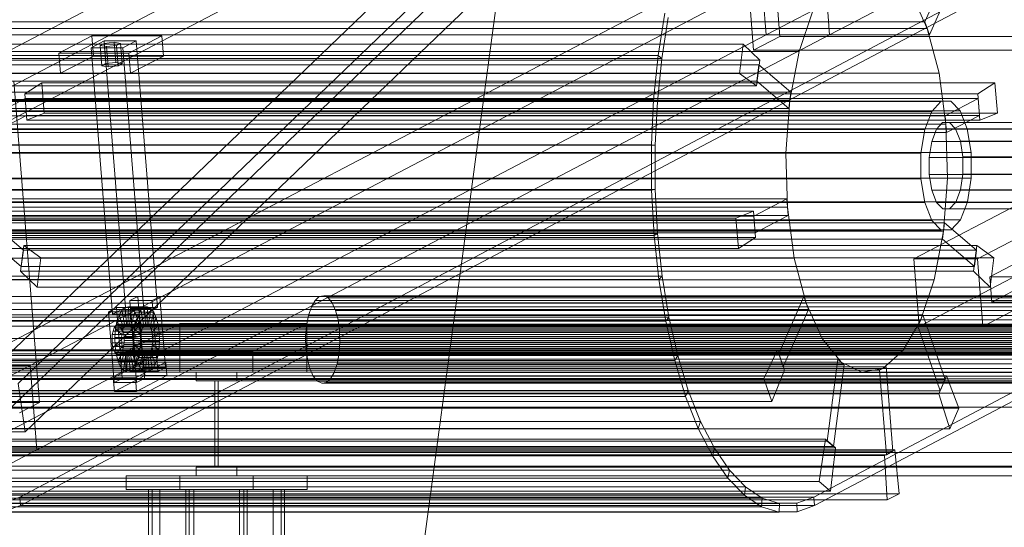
# Model space of a CAD drawing. Header units: millimetres. Extents: x -4738 to 65662, y -68080 to 6847.
# Tile 31 of 256: x -4450 to -3879, y -35880 to -35585. Entities that reach past the tile are written whole.
import ezdxf

# ---------------------------------------------------------------- set-up
doc = ezdxf.new("R2010")
doc.units = ezdxf.units.MM
doc.layers.add('COTAS_P', color=1, linetype='Continuous', lineweight=0)
doc.layers.add('frontal_C10', color=7, linetype='Continuous', lineweight=0)
doc.dimstyles.new('R19_100', dxfattribs={"dimtxt": 250, "dimasz": 150, "dimexe": 150, "dimexo": 80, "dimgap": 100, "dimtad": 1, "dimtih": 1, "dimtoh": 1, "dimdsep": 46, "dimcen": 0.09, "dimadec": 0, "dimazin": 0, "dimtfac": 1, "dimtdec": 4, "dimtofl": 0, "dimtmove": 0, "dimatfit": 3, "dimfxl": 1, "dimtolj": 1, "dimtzin": 0, "dimarcsym": 0})

# ---------------------------------------------------------------- blocks, each defined once
blk = doc.blocks.new('DIM_R30_46')
at = {"layer": 'COTAS_P'}
for p, q in [((-4100, -35030), (-4219.91, -35921.98)), ((140, -35600), (20.09, -36491.98)), ((-4219.91, -35921.98), (-4065.25, -35897.36)), ((20.09, -36491.98), (-4219.91, -35921.98)), ((-4219.91, -35921.98), (-4077.24, -35986.56)), ((20.09, -36491.98), (-122.58, -36427.39)), ((20.09, -36491.98), (-134.57, -36516.59))]:
    blk.add_line(p, q, dxfattribs=at)
blk.add_text('4278.14 P', height=250, rotation=172.3434, dxfattribs=at).set_placement((-2113.24, -36306.08))

msp = doc.modelspace()

# ---------------------------------------------------------------- linework, layer by layer
at = {"layer": 'frontal_C10'}
for p, q in [((-4449.639, -35862.156), (-440.917, -33746.29)), ((19.331, -33746.29), (-3989.39, -35862.156)), ((-440.523, -33751.187), (-4449.244, -35867.053)), ((-3988.995, -35867.053), (19.726, -33751.187)), ((-4017.134, -35594.161), (-3557.754, -35353.588)), ((-3980.314, -35594.161), (-3520.934, -35353.588)), ((-4458.102, -35604.505), (-3998.723, -35363.932)), ((-4029.131, -35369.481), (-4473.626, -35796.197)), ((-4450.614, -35796.197), (-4006.118, -35369.481)), ((-4469.509, -35824.286), (-4025.014, -35397.57)), ((-4446.497, -35824.286), (-4002.001, -35397.57)), ((-4491.789, -35643.692), (-4032.409, -35403.12)), ((-4454.969, -35643.692), (-3995.589, -35403.12)), ((-4021.051, -35545.176), (-4480.43, -35785.749)), ((-4443.61, -35785.749), (-3984.231, -35545.176)), ((-4017.134, -35594.161), (-4021.051, -35545.176)), ((-3984.231, -35545.176), (-3980.314, -35594.161)), ((-3925.064, -35586.643), (-3910.446, -35553.469)), ((-4011.827, -35560.76), (-4009.086, -35595.05)), ((-3907.853, -35560.952), (-3922.471, -35594.125)), ((-4024.398, -35603.069), (-4027.14, -35568.779)), ((-3923.768, -35590.384), (-3933.015, -35569.859)), ((-3989.961, -35580.215), (-3997.981, -35603.881)), ((-4477.362, -35586.643), (-3925.064, -35586.643)), ((-4079.694, -35606.065), (-4075.803, -35581.578)), ((-4073.798, -35584.078), (-4077.594, -35607.86)), ((-3925.064, -35586.643), (-3922.471, -35594.125)), ((-4476.066, -35590.384), (-3923.768, -35590.384)), ((-3916.911, -35616.335), (-3923.768, -35590.384)), ((-4476.513, -35834.734), (-4017.134, -35594.161)), ((-3922.471, -35594.125), (-4474.77, -35594.125)), ((-4439.693, -35834.734), (-3980.314, -35594.161)), ((-4407.809, -35594.666), (-4426.95, -35604.69)), ((-4400.665, -35597.673), (-4408.321, -35601.683)), ((-4367.308, -35594.666), (-4407.809, -35594.666)), ((-4407.809, -35594.666), (-4406.869, -35606.423)), ((-4382.255, -35597.673), (-4400.665, -35597.673)), ((-4400.665, -35597.673), (-4388.313, -35752.145)), ((-4389.911, -35601.683), (-4382.255, -35597.673)), ((-4386.448, -35604.69), (-4367.308, -35594.666)), ((-4369.903, -35752.145), (-4382.255, -35597.673)), ((-4366.368, -35606.423), (-4367.308, -35594.666)), ((-4024.398, -35603.069), (-4009.086, -35595.05)), ((-3980.314, -35594.161), (-4017.134, -35594.161)), ((-4009.086, -35595.05), (-3180.638, -35595.05)), ((-4582.692, -35599.486), (-4030.393, -35599.486)), ((-4408.321, -35601.683), (-4389.911, -35601.683)), ((-4395.97, -35756.154), (-4408.321, -35601.683)), ((-4403.06, -35600.28), (-4400.764, -35599.077)), ((-4399.426, -35600.881), (-4403.06, -35600.28)), ((-4402.12, -35612.036), (-4403.06, -35600.28)), ((-4400.764, -35599.077), (-4394.832, -35598.475)), ((-4399.823, -35610.833), (-4400.764, -35599.077)), ((-4393.494, -35600.28), (-4399.426, -35600.881)), ((-4399.426, -35600.881), (-4398.486, -35612.637)), ((-4394.832, -35598.475), (-4391.197, -35599.077)), ((-4393.892, -35610.232), (-4394.832, -35598.475)), ((-4391.197, -35599.077), (-4393.494, -35600.28)), ((-4392.554, -35612.036), (-4393.494, -35600.28)), ((-4390.257, -35610.833), (-4391.197, -35599.077)), ((-4389.911, -35601.683), (-4377.56, -35756.154)), ((-4032.617, -35616.556), (-4030.393, -35599.486)), ((-4030.393, -35599.486), (-4020.84, -35608.902)), ((-3195.951, -35603.069), (-4024.398, -35603.069)), ((-4020.84, -35608.902), (-4573.138, -35608.902)), ((-4550.279, -35603.881), (-3997.981, -35603.881)), ((-4079.694, -35606.065), (-4539.943, -35606.065)), ((-4537.843, -35607.86), (-4077.594, -35607.86)), ((-4426.95, -35604.69), (-4386.448, -35604.69)), ((-4426.01, -35616.447), (-4426.95, -35604.69)), ((-4426.01, -35616.447), (-4406.869, -35606.423)), ((-4406.869, -35606.423), (-4366.368, -35606.423)), ((-4386.448, -35604.69), (-4385.508, -35616.447)), ((-4366.368, -35606.423), (-4385.508, -35616.447)), ((-4082.301, -35631.638), (-4079.694, -35606.065)), ((-4077.594, -35607.86), (-4080.143, -35632.707)), ((-4077.594, -35607.86), (-4079.694, -35606.065)), ((-4020.84, -35608.902), (-4022.766, -35623.693)), ((-3997.981, -35603.881), (-4003.334, -35632.052)), ((-3703.295, -35604.505), (-3931.53, -35724.029)), ((-3894.71, -35724.029), (-3666.475, -35604.505)), ((-4573.55, -35611.497), (-4021.251, -35611.497)), ((-4399.823, -35610.833), (-4402.12, -35612.036)), ((-4402.12, -35612.036), (-4398.486, -35612.637)), ((-4393.892, -35610.232), (-4399.823, -35610.833)), ((-4398.486, -35612.637), (-4392.554, -35612.036)), ((-4390.257, -35610.833), (-4393.892, -35610.232)), ((-4392.554, -35612.036), (-4390.257, -35610.833)), ((-4021.251, -35611.497), (-4022.487, -35620.984)), ((-4021.251, -35611.497), (-4002.717, -35627.309)), ((-4032.617, -35616.556), (-4584.915, -35616.556)), ((-4469.21, -35616.335), (-3916.911, -35616.335)), ((-4385.508, -35616.447), (-4426.01, -35616.447)), ((-4022.766, -35623.693), (-4032.617, -35616.556)), ((-3912.913, -35645.943), (-3916.911, -35616.335)), ((-4575.065, -35623.693), (-4022.766, -35623.693)), ((-4022.487, -35620.984), (-4574.785, -35620.984)), ((-4438.211, -35807.234), (-4453.095, -35621.091)), ((-4436.824, -35621.894), (-4446.75, -35628.318)), ((-4435.415, -35639.522), (-4436.824, -35621.894)), ((-3884.526, -35621.894), (-4436.824, -35621.894)), ((-4003.952, -35636.796), (-4022.487, -35620.984)), ((-3894.451, -35628.318), (-3884.526, -35621.894)), ((-3884.526, -35621.894), (-3883.117, -35639.522)), ((-4555.633, -35632.052), (-4003.334, -35632.052)), ((-4002.717, -35627.309), (-4555.015, -35627.309)), ((-4082.301, -35631.638), (-4542.55, -35631.638)), ((-4446.462, -35631.02), (-4465.603, -35641.044)), ((-4446.75, -35628.318), (-4445.528, -35643.592)), ((-4446.75, -35628.318), (-3894.451, -35628.318)), ((-3894.164, -35631.02), (-4446.462, -35631.02)), ((-4446.462, -35631.02), (-4445.679, -35640.817)), ((-4083.579, -35657.858), (-4082.301, -35631.638)), ((-4080.143, -35632.707), (-4082.301, -35631.638)), ((-4003.334, -35632.052), (-4005.656, -35662.81)), ((-4003.952, -35636.796), (-4002.717, -35627.309)), ((-3913.305, -35641.044), (-3894.164, -35631.02)), ((-3893.23, -35643.592), (-3894.451, -35628.318)), ((-3893.38, -35640.817), (-3894.164, -35631.02)), ((-4560.151, -35632.771), (-3915.803, -35632.771)), ((-4556.251, -35636.796), (-4003.952, -35636.796)), ((-4554.357, -35632.69), (-3910.009, -35632.69)), ((-4540.392, -35632.707), (-4080.143, -35632.707)), ((-4080.143, -35632.707), (-4081.402, -35658.194)), ((-3915.803, -35632.771), (-3921.143, -35638.521)), ((-3910.009, -35632.69), (-3915.803, -35632.771)), ((-3904.645, -35638.289), (-3910.009, -35632.69)), ((-4565.491, -35638.521), (-3921.143, -35638.521)), ((-4548.993, -35638.289), (-3904.645, -35638.289)), ((-4465.603, -35641.044), (-3913.305, -35641.044)), ((-4464.82, -35650.841), (-4445.679, -35640.817)), ((-4445.679, -35640.817), (-3893.38, -35640.817)), ((-4445.528, -35643.592), (-4435.415, -35639.522)), ((-3893.23, -35643.592), (-4445.528, -35643.592)), ((-4435.415, -35639.522), (-3883.117, -35639.522)), ((-3928.396, -35763.217), (-3700.161, -35643.692)), ((-3921.143, -35638.521), (-3925.217, -35649.062)), ((-3913.305, -35641.044), (-3912.521, -35650.841)), ((-3893.38, -35640.817), (-3912.521, -35650.841)), ((-3900.525, -35648.715), (-3904.645, -35638.289)), ((-3883.117, -35639.522), (-3893.23, -35643.592)), ((-3891.576, -35763.217), (-3663.341, -35643.692)), ((-4569.565, -35649.062), (-3925.217, -35649.062)), ((-4544.874, -35648.715), (-3900.525, -35648.715)), ((-3912.913, -35645.943), (-4465.211, -35645.943)), ((-3925.217, -35649.062), (-3927.405, -35662.791)), ((-3921.141, -35655.95), (-3918.407, -35648.876)), ((-3918.407, -35648.876), (-3914.824, -35645.018)), ((-3918.407, -35648.876), (-3780.333, -35648.876)), ((-3914.824, -35645.018), (-3910.936, -35644.963)), ((-3914.824, -35645.018), (-3776.749, -35645.018)), ((-3912.045, -35677.19), (-3912.913, -35645.943)), ((-3910.936, -35644.963), (-3907.336, -35648.72)), ((-3910.936, -35644.963), (-3772.861, -35644.963)), ((-3907.336, -35648.72), (-3904.572, -35655.717)), ((-3907.336, -35648.72), (-3769.261, -35648.72)), ((-3898.279, -35662.382), (-3900.525, -35648.715)), ((-3912.521, -35650.841), (-4464.82, -35650.841)), ((-4083.579, -35657.858), (-4543.828, -35657.858)), ((-4541.65, -35658.194), (-4081.402, -35658.194)), ((-4081.402, -35658.194), (-4083.579, -35657.858)), ((-4083.508, -35684.275), (-4083.579, -35657.858)), ((-4081.402, -35658.194), (-4081.349, -35683.883)), ((-3922.609, -35665.163), (-3921.141, -35655.95)), ((-3921.141, -35655.95), (-3783.067, -35655.95)), ((-3904.572, -35655.717), (-3903.064, -35664.888)), ((-3904.572, -35655.717), (-3766.497, -35655.717)), ((-4571.753, -35662.791), (-3927.405, -35662.791)), ((-4557.955, -35662.81), (-4005.656, -35662.81)), ((-3898.279, -35662.382), (-4542.627, -35662.382)), ((-4005.656, -35662.81), (-4004.789, -35694.057)), ((-3927.405, -35662.791), (-3927.373, -35677.618)), ((-3922.588, -35675.112), (-3922.609, -35665.163)), ((-3922.609, -35665.163), (-3784.535, -35665.163)), ((-3903.064, -35664.888), (-3903.043, -35674.837)), ((-3764.99, -35664.888), (-3903.064, -35664.888)), ((-3898.247, -35677.209), (-3898.279, -35662.382)), ((-4571.721, -35677.618), (-3927.373, -35677.618)), ((-4542.595, -35677.209), (-3898.247, -35677.209)), ((-4464.344, -35677.19), (-3912.045, -35677.19)), ((-3927.373, -35677.618), (-3925.126, -35691.285)), ((-3921.08, -35684.283), (-3922.588, -35675.112)), ((-3922.588, -35675.112), (-3784.513, -35675.112)), ((-3914.367, -35707.948), (-3912.045, -35677.19)), ((-3903.043, -35674.837), (-3904.511, -35684.05)), ((-3903.043, -35674.837), (-3764.968, -35674.837)), ((-3900.435, -35690.938), (-3898.247, -35677.209)), ((-4005.18, -35689.159), (-4557.479, -35689.159)), ((-4083.508, -35684.275), (-4543.757, -35684.275)), ((-4541.597, -35683.883), (-4081.349, -35683.883)), ((-4081.349, -35683.883), (-4083.508, -35684.275)), ((-4082.09, -35710.436), (-4083.508, -35684.275)), ((-4081.349, -35683.883), (-4079.984, -35709.334)), ((-4024.321, -35699.183), (-4005.18, -35689.159)), ((-4004.397, -35698.956), (-4005.18, -35689.159)), ((-3918.316, -35691.28), (-3921.08, -35684.283)), ((-3921.08, -35684.283), (-3783.006, -35684.283)), ((-3904.511, -35684.05), (-3907.245, -35691.124)), ((-3904.511, -35684.05), (-3766.436, -35684.05)), ((-3791.719, -35684.242), (-3887.423, -35734.361)), ((-4569.475, -35691.285), (-3925.126, -35691.285)), ((-4557.087, -35694.057), (-4004.789, -35694.057)), ((-4544.783, -35690.938), (-3900.435, -35690.938)), ((-4004.789, -35694.057), (-4000.79, -35723.665)), ((-3925.126, -35691.285), (-3921.007, -35701.711)), ((-3914.716, -35695.037), (-3918.316, -35691.28)), ((-3918.316, -35691.28), (-3780.242, -35691.28)), ((-3910.828, -35694.982), (-3914.716, -35695.037)), ((-3914.716, -35695.037), (-3776.642, -35695.037)), ((-3907.245, -35691.124), (-3910.828, -35694.982)), ((-3910.828, -35694.982), (-3772.754, -35694.982)), ((-3907.245, -35691.124), (-3769.17, -35691.124)), ((-3904.509, -35701.479), (-3900.435, -35690.938)), ((-4586.883, -35700.478), (-4034.585, -35700.478)), ((-4024.472, -35696.408), (-4576.77, -35696.408)), ((-4576.62, -35699.183), (-4024.321, -35699.183)), ((-4556.695, -35698.956), (-4004.397, -35698.956)), ((-4034.585, -35700.478), (-4024.472, -35696.408)), ((-4033.176, -35718.106), (-4034.585, -35700.478)), ((-4024.472, -35696.408), (-4023.25, -35711.682)), ((-4024.321, -35699.183), (-4023.538, -35708.98)), ((-4004.397, -35698.956), (-4023.538, -35708.98)), ((-3886.248, -35749.057), (-3790.544, -35698.937)), ((-4565.355, -35701.711), (-3921.007, -35701.711)), ((-4548.857, -35701.479), (-3904.509, -35701.479)), ((-4447.513, -35719.016), (-4466.048, -35703.204)), ((-4466.048, -35703.204), (-3913.749, -35703.204)), ((-3921.007, -35701.711), (-3915.643, -35707.31)), ((-3913.749, -35703.204), (-3914.985, -35712.691)), ((-3913.749, -35703.204), (-3895.215, -35719.016)), ((-3909.849, -35707.229), (-3904.509, -35701.479)), ((-4023.538, -35708.98), (-4575.836, -35708.98)), ((-4575.549, -35711.682), (-4023.25, -35711.682)), ((-4559.991, -35707.31), (-3915.643, -35707.31)), ((-4554.197, -35707.229), (-3909.849, -35707.229)), ((-4082.09, -35710.436), (-4542.338, -35710.436)), ((-4540.233, -35709.334), (-4079.984, -35709.334)), ((-4466.666, -35707.948), (-3914.367, -35707.948)), ((-4079.984, -35709.334), (-4082.09, -35710.436)), ((-4079.348, -35735.894), (-4082.09, -35710.436)), ((-4079.984, -35709.334), (-4077.332, -35734.11)), ((-4023.25, -35711.682), (-4033.176, -35718.106)), ((-3919.721, -35736.119), (-3914.367, -35707.948)), ((-3915.643, -35707.31), (-3909.849, -35707.229)), ((-3914.985, -35712.691), (-4467.283, -35712.691)), ((-4467.283, -35712.691), (-4448.749, -35728.503)), ((-4447.234, -35716.307), (-4449.16, -35731.098)), ((-4437.383, -35723.444), (-4447.234, -35716.307)), ((-4447.234, -35716.307), (-3894.935, -35716.307)), ((-3896.45, -35728.503), (-3914.985, -35712.691)), ((-3896.862, -35731.098), (-3894.935, -35716.307)), ((-3894.935, -35716.307), (-3885.085, -35723.444)), ((-4033.176, -35718.106), (-4585.474, -35718.106)), ((-4553.089, -35723.665), (-4000.79, -35723.665)), ((-4447.513, -35719.016), (-4448.749, -35728.503)), ((-3895.215, -35719.016), (-4447.513, -35719.016)), ((-4439.607, -35740.514), (-4437.383, -35723.444)), ((-3885.085, -35723.444), (-4437.383, -35723.444)), ((-4000.79, -35723.665), (-3993.934, -35749.616)), ((-3896.45, -35728.503), (-3895.215, -35719.016)), ((-3885.085, -35723.444), (-3887.308, -35740.514)), ((-4448.749, -35728.503), (-3896.45, -35728.503)), ((-3931.53, -35724.029), (-3928.396, -35763.217)), ((-3894.71, -35724.029), (-3931.53, -35724.029)), ((-3891.576, -35763.217), (-3894.71, -35724.029)), ((-4537.581, -35734.11), (-4077.332, -35734.11)), ((-4449.16, -35731.098), (-4439.607, -35740.514)), ((-3896.862, -35731.098), (-4449.16, -35731.098)), ((-4077.332, -35734.11), (-4079.348, -35735.894)), ((-4077.332, -35734.11), (-4073.438, -35757.788)), ((-3887.308, -35740.514), (-3896.862, -35731.098)), ((-3887.423, -35734.361), (-3841.399, -35734.361)), ((-3886.248, -35749.057), (-3887.423, -35734.361)), ((-4079.348, -35735.894), (-4539.597, -35735.894)), ((-4472.019, -35736.119), (-3919.721, -35736.119)), ((-4439.607, -35740.514), (-3887.308, -35740.514)), ((-4075.331, -35760.212), (-4079.348, -35735.894)), ((-3927.741, -35759.785), (-3919.721, -35736.119)), ((-3995.23, -35745.875), (-4547.529, -35745.875)), ((-4381.271, -35745.82), (-4385.865, -35748.226)), ((-4368.384, -35745.82), (-4381.271, -35745.82)), ((-4381.271, -35745.82), (-4377.981, -35786.968)), ((-4372.978, -35748.226), (-4368.384, -35745.82)), ((-4365.094, -35786.968), (-4368.384, -35745.82)), ((-4276.034, -35745.92), (-4278.483, -35748.086)), ((-4273.45, -35745.45), (-4276.034, -35745.92)), ((-3703.209, -35745.92), (-4276.034, -35745.92)), ((-4270.906, -35746.708), (-4273.45, -35745.45)), ((-3700.625, -35745.45), (-4273.45, -35745.45)), ((-4009.848, -35779.048), (-3995.23, -35745.875)), ((-3992.638, -35753.357), (-3995.23, -35745.875)), ((-4546.232, -35749.616), (-3993.934, -35749.616)), ((-4395.97, -35756.154), (-4388.313, -35752.145)), ((-4388.616, -35752.19), (-4390.448, -35753.81)), ((-4386.683, -35751.839), (-4388.616, -35752.19)), ((-4388.616, -35752.19), (-4387.833, -35761.987)), ((-4377.57, -35752.19), (-4388.616, -35752.19)), ((-4388.313, -35752.145), (-4369.903, -35752.145)), ((-4386.683, -35751.839), (-4386.917, -35761.821)), ((-4384.78, -35752.779), (-4386.683, -35751.839)), ((-4375.637, -35751.839), (-4386.683, -35751.839)), ((-4385.865, -35748.226), (-4372.978, -35748.226)), ((-4382.575, -35789.373), (-4385.865, -35748.226)), ((-4379.402, -35753.81), (-4377.57, -35752.19)), ((-4377.57, -35752.19), (-4375.637, -35751.839)), ((-4376.787, -35761.987), (-4377.57, -35752.19)), ((-4369.903, -35752.145), (-4377.56, -35756.154)), ((-4375.871, -35761.821), (-4375.637, -35751.839)), ((-4375.637, -35751.839), (-4373.734, -35752.779)), ((-4372.978, -35748.226), (-4369.688, -35789.373)), ((-4280.63, -35751.8), (-4282.327, -35756.809)), ((-4278.483, -35748.086), (-4280.63, -35751.8)), ((-3707.804, -35751.8), (-4280.63, -35751.8)), ((-3705.658, -35748.086), (-4278.483, -35748.086)), ((-4268.576, -35749.608), (-4270.906, -35746.708)), ((-3698.081, -35746.708), (-4270.906, -35746.708)), ((-4266.619, -35753.952), (-4268.576, -35749.608)), ((-3695.751, -35749.608), (-4268.576, -35749.608)), ((-3993.934, -35749.616), (-3984.687, -35770.141)), ((-3840.223, -35749.057), (-3886.248, -35749.057)), ((-4544.936, -35753.357), (-3992.638, -35753.357)), ((-4533.687, -35757.788), (-4073.438, -35757.788)), ((-4478.577, -35756.467), (-3926.279, -35756.467)), ((-4393.521, -35752.236), (-4398.115, -35754.641)), ((-4398.115, -35754.641), (-4385.228, -35754.641)), ((-4394.825, -35795.789), (-4398.115, -35754.641)), ((-4377.56, -35756.154), (-4395.97, -35756.154)), ((-4380.634, -35752.236), (-4393.521, -35752.236)), ((-4393.521, -35752.236), (-4390.231, -35793.383)), ((-4392.053, -35756.589), (-4393.323, -35760.336)), ((-4390.448, -35753.81), (-4392.053, -35756.589)), ((-4392.053, -35756.589), (-4389.461, -35764.071)), ((-4381.007, -35756.589), (-4392.053, -35756.589)), ((-4390.448, -35753.81), (-4388.7, -35762.755)), ((-4379.402, -35753.81), (-4390.448, -35753.81)), ((-4384.78, -35752.779), (-4386.016, -35762.266)), ((-4385.228, -35754.641), (-4380.634, -35752.236)), ((-4385.228, -35754.641), (-4381.938, -35795.789)), ((-4383.037, -35754.949), (-4385.19, -35763.294)), ((-4383.037, -35754.949), (-4384.78, -35752.779)), ((-4373.734, -35752.779), (-4384.78, -35752.779)), ((-4381.573, -35758.199), (-4383.037, -35754.949)), ((-4371.991, -35754.949), (-4383.037, -35754.949)), ((-4382.277, -35760.336), (-4381.007, -35756.589)), ((-4381.007, -35756.589), (-4379.402, -35753.81)), ((-4378.415, -35764.071), (-4381.007, -35756.589)), ((-4377.344, -35793.383), (-4380.634, -35752.236)), ((-4377.654, -35762.755), (-4379.402, -35753.81)), ((-4374.97, -35762.266), (-4373.734, -35752.779)), ((-4374.144, -35763.294), (-4371.991, -35754.949)), ((-4373.734, -35752.779), (-4371.991, -35754.949)), ((-4371.991, -35754.949), (-4370.527, -35758.199)), ((-4282.327, -35756.809), (-4283.46, -35762.772)), ((-3709.502, -35756.809), (-4282.327, -35756.809)), ((-4265.167, -35759.445), (-4266.619, -35753.952)), ((-3693.793, -35753.952), (-4266.619, -35753.952)), ((-4073.438, -35757.788), (-4075.331, -35760.212)), ((-4073.438, -35757.788), (-4068.369, -35779.961)), ((-3992.638, -35753.357), (-4007.256, -35786.531)), ((-3926.279, -35756.467), (-3929.203, -35763.102)), ((-3926.279, -35756.467), (-3913.317, -35793.878)), ((-4075.331, -35760.212), (-4535.58, -35760.212)), ((-3929.203, -35763.102), (-4481.501, -35763.102)), ((-4480.039, -35759.785), (-3927.741, -35759.785)), ((-4394.223, -35762.755), (-4394.984, -35764.071)), ((-4393.356, -35761.987), (-4394.223, -35762.755)), ((-3584.186, -35762.755), (-4394.223, -35762.755)), ((-4393.323, -35760.336), (-4394.171, -35764.796)), ((-4392.44, -35761.821), (-4393.356, -35761.987)), ((-3583.318, -35761.987), (-4393.356, -35761.987)), ((-4393.323, -35760.336), (-4390.062, -35765.845)), ((-4382.277, -35760.336), (-4393.323, -35760.336)), ((-4391.539, -35762.266), (-4392.44, -35761.821)), ((-3582.402, -35761.821), (-4392.44, -35761.821)), ((-4390.713, -35763.294), (-4391.539, -35762.266)), ((-3581.501, -35762.266), (-4391.539, -35762.266)), ((-4390.019, -35764.833), (-4390.713, -35763.294)), ((-3580.675, -35763.294), (-4390.713, -35763.294)), ((-4389.461, -35764.071), (-4388.7, -35762.755)), ((-4388.7, -35762.755), (-4387.833, -35761.987)), ((-4388.7, -35762.755), (-4377.654, -35762.755)), ((-4356.87, -35761.416), (-4388.13, -35777.786)), ((-4387.833, -35761.987), (-4386.917, -35761.821)), ((-4387.833, -35761.987), (-4376.787, -35761.987)), ((-4386.917, -35761.821), (-4386.016, -35762.266)), ((-4386.917, -35761.821), (-4375.871, -35761.821)), ((-4386.016, -35762.266), (-4385.19, -35763.294)), ((-4386.016, -35762.266), (-4374.97, -35762.266)), ((-4385.19, -35763.294), (-4384.496, -35764.833)), ((-4385.19, -35763.294), (-4374.144, -35763.294)), ((-4381.573, -35758.199), (-4384.496, -35764.833)), ((-4380.487, -35762.307), (-4383.982, -35766.78)), ((-4383.125, -35764.796), (-4382.277, -35760.336)), ((-4379.017, -35765.845), (-4382.277, -35760.336)), ((-4380.487, -35762.307), (-4381.573, -35758.199)), ((-4370.527, -35758.199), (-4381.573, -35758.199)), ((-4379.854, -35766.995), (-4380.487, -35762.307)), ((-4369.441, -35762.307), (-4380.487, -35762.307)), ((-4377.654, -35762.755), (-4378.415, -35764.071)), ((-4376.787, -35761.987), (-4377.654, -35762.755)), ((-4375.871, -35761.821), (-4376.787, -35761.987)), ((-4374.97, -35762.266), (-4375.871, -35761.821)), ((-4374.144, -35763.294), (-4374.97, -35762.266)), ((-4373.451, -35764.833), (-4374.144, -35763.294)), ((-4373.451, -35764.833), (-4370.527, -35758.199)), ((-4372.936, -35766.78), (-4369.441, -35762.307)), ((-4370.527, -35758.199), (-4369.441, -35762.307)), ((-4369.441, -35762.307), (-4368.808, -35766.995)), ((-4283.231, -35761.416), (-4356.87, -35761.416)), ((-4356.87, -35761.416), (-4356.87, -35789.786)), ((-4314.49, -35777.786), (-4283.231, -35761.416)), ((-4283.46, -35762.772), (-4283.952, -35769.283)), ((-3710.635, -35762.772), (-4283.46, -35762.772)), ((-4283.231, -35789.786), (-4283.231, -35761.416)), ((-4264.321, -35765.712), (-4265.167, -35759.445)), ((-3692.342, -35759.445), (-4265.167, -35759.445)), ((-4070.108, -35782.973), (-4075.331, -35760.212)), ((-3937.881, -35777.331), (-3927.741, -35759.785)), ((-3916.24, -35800.512), (-3929.203, -35763.102)), ((-3928.396, -35763.217), (-3891.576, -35763.217)), ((-4395.987, -35767.958), (-4396.161, -35770.265)), ((-4395.585, -35765.845), (-4395.987, -35767.958)), ((-3585.949, -35767.958), (-4395.987, -35767.958)), ((-4394.984, -35764.071), (-4395.585, -35765.845)), ((-3585.548, -35765.845), (-4395.585, -35765.845)), ((-3584.946, -35764.071), (-4394.984, -35764.071)), ((-4394.171, -35764.796), (-4394.539, -35769.666)), ((-4394.171, -35764.796), (-4390.464, -35767.958)), ((-4383.125, -35764.796), (-4394.171, -35764.796)), ((-4390.638, -35770.265), (-4390.464, -35767.958)), ((-4390.464, -35767.958), (-4390.062, -35765.845)), ((-4390.464, -35767.958), (-4379.418, -35767.958)), ((-4390.062, -35765.845), (-4389.461, -35764.071)), ((-4390.062, -35765.845), (-4379.017, -35765.845)), ((-4389.505, -35766.78), (-4390.019, -35764.833)), ((-3579.982, -35764.833), (-4390.019, -35764.833)), ((-4389.205, -35769), (-4389.505, -35766.78)), ((-3579.468, -35766.78), (-4389.505, -35766.78)), ((-4389.461, -35764.071), (-4378.415, -35764.071)), ((-4389.14, -35771.344), (-4389.205, -35769)), ((-4389.205, -35769), (-3579.168, -35769)), ((-4384.496, -35764.833), (-4383.982, -35766.78)), ((-4384.496, -35764.833), (-4373.451, -35764.833)), ((-4383.982, -35766.78), (-4383.682, -35769)), ((-4383.982, -35766.78), (-4372.936, -35766.78)), ((-4383.682, -35769), (-4379.854, -35766.995)), ((-4372.636, -35769), (-4383.682, -35769)), ((-4383.682, -35769), (-4383.617, -35771.344)), ((-4383.493, -35769.666), (-4383.125, -35764.796)), ((-4379.418, -35767.958), (-4383.125, -35764.796)), ((-4379.854, -35766.995), (-4368.808, -35766.995)), ((-4379.717, -35771.943), (-4379.854, -35766.995)), ((-4379.418, -35767.958), (-4379.592, -35770.265)), ((-4379.017, -35765.845), (-4379.418, -35767.958)), ((-4378.415, -35764.071), (-4379.017, -35765.845)), ((-4372.936, -35766.78), (-4373.451, -35764.833)), ((-4372.636, -35769), (-4372.936, -35766.78)), ((-4368.808, -35766.995), (-4372.636, -35769)), ((-4372.571, -35771.344), (-4372.636, -35769)), ((-4368.808, -35766.995), (-4368.671, -35771.943)), ((-4283.952, -35769.283), (-4283.768, -35775.897)), ((-3711.126, -35769.283), (-4283.952, -35769.283)), ((-4264.137, -35772.326), (-4264.321, -35765.712)), ((-4264.321, -35765.712), (-3691.496, -35765.712)), ((-4536.985, -35770.141), (-3984.687, -35770.141)), ((-4396.161, -35770.265), (-4396.096, -35772.609)), ((-3586.124, -35770.265), (-4396.161, -35770.265)), ((-4396.096, -35772.609), (-4395.796, -35774.829)), ((-3586.058, -35772.609), (-4396.096, -35772.609)), ((-4395.796, -35774.829), (-4395.282, -35776.776)), ((-3585.759, -35774.829), (-4395.796, -35774.829)), ((-4394.539, -35769.666), (-4390.638, -35770.265)), ((-4383.493, -35769.666), (-4394.539, -35769.666)), ((-4394.539, -35769.666), (-4394.401, -35774.613)), ((-4394.401, -35774.613), (-4390.573, -35772.609)), ((-4383.355, -35774.613), (-4394.401, -35774.613)), ((-4394.401, -35774.613), (-4393.768, -35779.301)), ((-4393.768, -35779.301), (-4390.273, -35774.829)), ((-4390.638, -35770.265), (-4379.592, -35770.265)), ((-4390.573, -35772.609), (-4390.638, -35770.265)), ((-4390.573, -35772.609), (-4379.527, -35772.609)), ((-4390.273, -35774.829), (-4390.573, -35772.609)), ((-4390.273, -35774.829), (-4379.227, -35774.829)), ((-4389.759, -35776.776), (-4390.273, -35774.829)), ((-4389.716, -35775.763), (-4389.314, -35773.651)), ((-4389.314, -35773.651), (-4389.14, -35771.344)), ((-3579.277, -35773.651), (-4389.314, -35773.651)), ((-3579.103, -35771.344), (-4389.14, -35771.344)), ((-4383.791, -35773.651), (-4384.193, -35775.763)), ((-4383.617, -35771.344), (-4383.791, -35773.651)), ((-4380.084, -35776.813), (-4383.791, -35773.651)), ((-4383.791, -35773.651), (-4372.745, -35773.651)), ((-4379.717, -35771.943), (-4383.617, -35771.344)), ((-4383.617, -35771.344), (-4372.571, -35771.344)), ((-4379.592, -35770.265), (-4383.493, -35769.666)), ((-4383.355, -35774.613), (-4383.493, -35769.666)), ((-4379.527, -35772.609), (-4383.355, -35774.613)), ((-4382.722, -35779.301), (-4383.355, -35774.613)), ((-4379.227, -35774.829), (-4382.722, -35779.301)), ((-4380.084, -35776.813), (-4379.717, -35771.943)), ((-4368.671, -35771.943), (-4379.717, -35771.943)), ((-4379.592, -35770.265), (-4379.527, -35772.609)), ((-4379.527, -35772.609), (-4379.227, -35774.829)), ((-4379.227, -35774.829), (-4378.713, -35776.776)), ((-4373.147, -35775.763), (-4372.745, -35773.651)), ((-4372.745, -35773.651), (-4372.571, -35771.344)), ((-4372.745, -35773.651), (-4369.039, -35776.813)), ((-4372.571, -35771.344), (-4368.671, -35771.943)), ((-4368.671, -35771.943), (-4369.039, -35776.813)), ((-4264.629, -35778.837), (-4264.137, -35772.326)), ((-3691.312, -35772.326), (-4264.137, -35772.326)), ((-3984.687, -35770.141), (-3973.679, -35783.842)), ((-4010.521, -35776.838), (-4562.819, -35776.838)), ((-4562.147, -35779.048), (-4009.848, -35779.048)), ((-4528.617, -35779.961), (-4068.369, -35779.961)), ((-4490.18, -35777.331), (-3937.881, -35777.331)), ((-4395.282, -35776.776), (-4394.588, -35778.315)), ((-3585.244, -35776.776), (-4395.282, -35776.776)), ((-4394.588, -35778.315), (-4393.763, -35779.343)), ((-3584.551, -35778.315), (-4394.588, -35778.315)), ((-4382.722, -35779.301), (-4393.768, -35779.301)), ((-4393.768, -35779.301), (-4392.683, -35783.41)), ((-4393.763, -35779.343), (-4392.861, -35779.788)), ((-3583.725, -35779.343), (-4393.763, -35779.343)), ((-4392.861, -35779.788), (-4391.946, -35779.622)), ((-3582.824, -35779.788), (-4392.861, -35779.788)), ((-4392.683, -35783.41), (-4389.759, -35776.776)), ((-4391.946, -35779.622), (-4391.078, -35778.854)), ((-3581.908, -35779.622), (-4391.946, -35779.622)), ((-4391.218, -35786.66), (-4389.065, -35778.315)), ((-4391.078, -35778.854), (-4390.317, -35777.538)), ((-3581.04, -35778.854), (-4391.078, -35778.854)), ((-4390.317, -35777.538), (-4389.716, -35775.763)), ((-3580.28, -35777.538), (-4390.317, -35777.538)), ((-4389.759, -35776.776), (-4378.713, -35776.776)), ((-4389.065, -35778.315), (-4389.759, -35776.776)), ((-3579.678, -35775.763), (-4389.716, -35775.763)), ((-4389.475, -35788.829), (-4388.24, -35779.343)), ((-4389.065, -35778.315), (-4378.019, -35778.315)), ((-4388.24, -35779.343), (-4389.065, -35778.315)), ((-4388.24, -35779.343), (-4377.194, -35779.343)), ((-4387.338, -35779.788), (-4388.24, -35779.343)), ((-4388.13, -35777.786), (-4314.49, -35777.786)), ((-4388.13, -35789.786), (-4388.13, -35777.786)), ((-4387.573, -35789.77), (-4387.338, -35779.788)), ((-4386.423, -35779.622), (-4387.338, -35779.788)), ((-4387.338, -35779.788), (-4376.292, -35779.788)), ((-4385.555, -35778.854), (-4386.423, -35779.622)), ((-4385.639, -35789.419), (-4386.423, -35779.622)), ((-4386.423, -35779.622), (-4375.377, -35779.622)), ((-4384.794, -35777.538), (-4385.555, -35778.854)), ((-4383.808, -35787.799), (-4385.555, -35778.854)), ((-4385.555, -35778.854), (-4374.509, -35778.854)), ((-4384.193, -35775.763), (-4384.794, -35777.538)), ((-4382.202, -35785.02), (-4384.794, -35777.538)), ((-4384.794, -35777.538), (-4373.749, -35777.538)), ((-4380.932, -35781.273), (-4384.193, -35775.763)), ((-4384.193, -35775.763), (-4373.147, -35775.763)), ((-4381.637, -35783.41), (-4382.722, -35779.301)), ((-4378.713, -35776.776), (-4381.637, -35783.41)), ((-4380.932, -35781.273), (-4380.084, -35776.813)), ((-4378.019, -35778.315), (-4380.172, -35786.66)), ((-4369.039, -35776.813), (-4380.084, -35776.813)), ((-4378.713, -35776.776), (-4378.019, -35778.315)), ((-4377.194, -35779.343), (-4378.43, -35788.829)), ((-4378.019, -35778.315), (-4377.194, -35779.343)), ((-4377.194, -35779.343), (-4376.292, -35779.788)), ((-4376.292, -35779.788), (-4376.527, -35789.77)), ((-4376.292, -35779.788), (-4375.377, -35779.622)), ((-4375.377, -35779.622), (-4374.509, -35778.854)), ((-4375.377, -35779.622), (-4374.593, -35789.419)), ((-4374.509, -35778.854), (-4373.749, -35777.538)), ((-4374.509, -35778.854), (-4372.762, -35787.799)), ((-4373.749, -35777.538), (-4373.147, -35775.763)), ((-4373.749, -35777.538), (-4371.156, -35785.02)), ((-4373.147, -35775.763), (-4369.886, -35781.273)), ((-4369.039, -35776.813), (-4369.886, -35781.273)), ((-4314.49, -35777.786), (-4314.49, -35789.786)), ((-4283.768, -35775.897), (-4282.922, -35782.164)), ((-3710.943, -35775.897), (-4283.768, -35775.897)), ((-4265.762, -35784.8), (-4264.629, -35778.837)), ((-3691.804, -35778.837), (-4264.629, -35778.837)), ((-4068.369, -35779.961), (-4070.108, -35782.973)), ((-4068.369, -35779.961), (-4062.211, -35800.248)), ((-4018.484, -35793.304), (-4010.521, -35776.838)), ((-4010.521, -35776.838), (-4006.479, -35788.503)), ((-4009.848, -35779.048), (-4007.256, -35786.531)), ((-3949.45, -35787.564), (-3937.881, -35777.331)), ((-4671.845, -35905.273), (-4443.61, -35785.749)), ((-4070.108, -35782.973), (-4530.357, -35782.973)), ((-3975.532, -35782.261), (-4527.831, -35782.261)), ((-4525.977, -35783.842), (-3973.679, -35783.842)), ((-4524.124, -35785.423), (-3971.825, -35785.423)), ((-4443.61, -35785.749), (-4480.43, -35785.749)), ((-4439.693, -35834.734), (-4443.61, -35785.749)), ((-4377.833, -35783.828), (-4395.443, -35793.05)), ((-4381.637, -35783.41), (-4392.683, -35783.41)), ((-4392.683, -35783.41), (-4391.218, -35786.66)), ((-4383.808, -35787.799), (-4382.202, -35785.02)), ((-4382.556, -35793.05), (-4364.946, -35783.828)), ((-4382.202, -35785.02), (-4380.932, -35781.273)), ((-4371.156, -35785.02), (-4382.202, -35785.02)), ((-4380.172, -35786.66), (-4381.637, -35783.41)), ((-4369.886, -35781.273), (-4380.932, -35781.273)), ((-4364.946, -35783.828), (-4377.833, -35783.828)), ((-4377.833, -35783.828), (-4377.207, -35791.666)), ((-4371.156, -35785.02), (-4372.762, -35787.799)), ((-4369.886, -35781.273), (-4371.156, -35785.02)), ((-4364.32, -35791.666), (-4364.946, -35783.828)), ((-4282.922, -35782.164), (-4281.471, -35787.657)), ((-3710.096, -35782.164), (-4282.922, -35782.164)), ((-4267.46, -35789.809), (-4265.762, -35784.8)), ((-3692.937, -35784.8), (-4265.762, -35784.8)), ((-4063.769, -35803.789), (-4070.108, -35782.973)), ((-3981.711, -35829.695), (-3975.532, -35782.261)), ((-3971.825, -35785.423), (-3978.004, -35832.857)), ((-3971.825, -35785.423), (-3975.532, -35782.261)), ((-3973.679, -35783.842), (-3961.66, -35789.784)), ((-4007.256, -35786.531), (-4559.554, -35786.531)), ((-4558.777, -35788.503), (-4006.479, -35788.503)), ((-4513.959, -35789.784), (-3961.66, -35789.784)), ((-3951.365, -35788.566), (-4503.663, -35788.566)), ((-4501.749, -35787.564), (-3949.45, -35787.564)), ((-4499.835, -35786.561), (-3947.536, -35786.561)), ((-4464.844, -35791.889), (-3912.546, -35791.889)), ((-4394.816, -35800.888), (-4377.207, -35791.666)), ((-4380.172, -35786.66), (-4391.218, -35786.66)), ((-4391.218, -35786.66), (-4389.475, -35788.829)), ((-4378.43, -35788.829), (-4389.475, -35788.829)), ((-4389.475, -35788.829), (-4387.573, -35789.77)), ((-4314.49, -35789.786), (-4388.13, -35789.786)), ((-4388.13, -35789.786), (-4356.87, -35789.786)), ((-4387.573, -35789.77), (-4385.639, -35789.419)), ((-4376.527, -35789.77), (-4387.573, -35789.77)), ((-4385.639, -35789.419), (-4383.808, -35787.799)), ((-4374.593, -35789.419), (-4385.639, -35789.419)), ((-4372.762, -35787.799), (-4383.808, -35787.799)), ((-4382.575, -35789.373), (-4377.981, -35786.968)), ((-4369.688, -35789.373), (-4382.575, -35789.373)), ((-4364.32, -35791.666), (-4381.929, -35800.888)), ((-4378.43, -35788.829), (-4380.172, -35786.66)), ((-4376.527, -35789.77), (-4378.43, -35788.829)), ((-4377.981, -35786.968), (-4365.094, -35786.968)), ((-4377.207, -35791.666), (-4364.32, -35791.666)), ((-4374.593, -35789.419), (-4376.527, -35789.77)), ((-4372.762, -35787.799), (-4374.593, -35789.419)), ((-4365.094, -35786.968), (-4369.688, -35789.373)), ((-4356.87, -35789.786), (-4283.231, -35789.786)), ((-4347.325, -35794.786), (-4347.325, -35789.786)), ((-4347.325, -35789.786), (-4323.88, -35789.786)), ((-4347.325, -35789.786), (-3555.697, -35789.786)), ((-4323.88, -35789.786), (-4323.88, -35794.786)), ((-3532.252, -35789.786), (-4323.88, -35789.786)), ((-4283.231, -35789.786), (-4314.49, -35789.786)), ((-4281.471, -35787.657), (-4279.513, -35792.001)), ((-3708.645, -35787.657), (-4281.471, -35787.657)), ((-4279.513, -35792.001), (-4277.183, -35794.901)), ((-3706.688, -35792.001), (-4279.513, -35792.001)), ((-4269.606, -35793.523), (-4267.46, -35789.809)), ((-3694.634, -35789.809), (-4267.46, -35789.809)), ((-4006.479, -35788.503), (-4013.819, -35806.767)), ((-3961.66, -35789.784), (-3949.45, -35787.564)), ((-3947.536, -35786.561), (-3951.365, -35788.566)), ((-3947.448, -35837.551), (-3951.365, -35788.566)), ((-3947.536, -35786.561), (-3943.62, -35835.546)), ((-3917.104, -35802.233), (-3912.546, -35791.889)), ((-3912.546, -35791.889), (-3905.409, -35810.674)), ((-4570.782, -35793.304), (-4018.484, -35793.304)), ((-3913.317, -35793.878), (-4465.615, -35793.878)), ((-4446.497, -35824.286), (-4450.614, -35796.197)), ((-4395.443, -35793.05), (-4382.556, -35793.05)), ((-4394.816, -35800.888), (-4395.443, -35793.05)), ((-4394.825, -35795.789), (-4390.231, -35793.383)), ((-4381.938, -35795.789), (-4394.825, -35795.789)), ((-4390.231, -35793.383), (-4377.344, -35793.383)), ((-4382.556, -35793.05), (-4381.929, -35800.888)), ((-4377.344, -35793.383), (-4381.938, -35795.789)), ((-4323.88, -35794.786), (-4347.325, -35794.786)), ((-4347.325, -35794.786), (-3555.697, -35794.786)), ((-4336.579, -35844.786), (-4336.579, -35794.786)), ((-4336.579, -35794.786), (-4334.625, -35794.786)), ((-4336.579, -35794.786), (-3544.951, -35794.786)), ((-4334.625, -35794.786), (-4334.625, -35844.786)), ((-3542.998, -35794.786), (-4334.625, -35794.786)), ((-4323.88, -35794.786), (-3532.252, -35794.786)), ((-4277.183, -35794.901), (-4274.639, -35796.159)), ((-3704.358, -35794.901), (-4277.183, -35794.901)), ((-4274.639, -35796.159), (-4272.055, -35795.689)), ((-3701.814, -35796.159), (-4274.639, -35796.159)), ((-4272.055, -35795.689), (-4269.606, -35793.523)), ((-3699.229, -35795.689), (-4272.055, -35795.689)), ((-3696.781, -35793.523), (-4269.606, -35793.523)), ((-4013.819, -35806.767), (-4018.484, -35793.304)), ((-3916.24, -35800.512), (-3913.317, -35793.878)), ((-4522.459, -35800.248), (-4062.211, -35800.248)), ((-3642.714, -35801.903), (-4471.161, -35801.903)), ((-3917.104, -35802.233), (-4469.402, -35802.233)), ((-4468.539, -35800.512), (-3916.24, -35800.512)), ((-4381.929, -35800.888), (-4394.816, -35800.888)), ((-4062.211, -35800.248), (-4063.769, -35803.789)), ((-4062.211, -35800.248), (-4055.07, -35818.302)), ((-3910.67, -35822.613), (-3917.104, -35802.233)), ((-4013.819, -35806.767), (-4566.118, -35806.767)), ((-4063.769, -35803.789), (-4524.018, -35803.789)), ((-4470.428, -35807.234), (-4438.211, -35807.234)), ((-4438.211, -35807.234), (-4449.695, -35813.248)), ((-4056.423, -35822.302), (-4063.769, -35803.789)), ((-4486.474, -35809.922), (-3658.027, -35809.922)), ((-3905.409, -35810.674), (-4457.708, -35810.674)), ((-3905.409, -35810.674), (-3910.67, -35822.613)), ((-4515.318, -35818.302), (-4055.07, -35818.302)), ((-4055.07, -35818.302), (-4056.423, -35822.302)), ((-4055.07, -35818.302), (-4047.068, -35833.814)), ((-4056.423, -35822.302), (-4516.672, -35822.302)), ((-4469.509, -35824.286), (-4446.497, -35824.286)), ((-4462.968, -35822.613), (-3910.67, -35822.613)), ((-4048.197, -35838.198), (-4056.423, -35822.302)), ((-3982.725, -35828.641), (-4535.023, -35828.641)), ((-4534.009, -35829.695), (-3981.711, -35829.695)), ((-3986.404, -35853.091), (-3982.725, -35828.641)), ((-3982.725, -35828.641), (-3976.945, -35833.571)), ((-3981.711, -35829.695), (-3978.004, -35832.857)), ((-4667.928, -35954.258), (-4439.693, -35834.734)), ((-3978.004, -35832.857), (-4530.302, -35832.857)), ((-4529.244, -35833.571), (-3976.945, -35833.571)), ((-4507.317, -35833.814), (-4047.068, -35833.814)), ((-4499.746, -35837.551), (-3947.448, -35837.551)), ((-3943.62, -35835.546), (-4495.918, -35835.546)), ((-4494.862, -35834.811), (-3942.563, -35834.811)), ((-4476.513, -35834.734), (-4439.693, -35834.734)), ((-4468.42, -35836.192), (-3639.972, -35836.192)), ((-4047.068, -35833.814), (-4048.197, -35838.198)), ((-4047.068, -35833.814), (-4038.343, -35846.518)), ((-3976.945, -35833.571), (-3979.734, -35858.781)), ((-3948.532, -35837.936), (-3942.563, -35834.811)), ((-3947.448, -35837.551), (-3943.62, -35835.546)), ((-3942.563, -35834.811), (-3940.053, -35860.211)), ((-4048.197, -35838.198), (-4508.446, -35838.198)), ((-3948.532, -35837.936), (-4500.83, -35837.936)), ((-4039.232, -35851.204), (-4048.197, -35838.198)), ((-3946.942, -35863.818), (-3948.532, -35837.936)), ((-4498.592, -35846.518), (-4038.343, -35846.518)), ((-3655.285, -35844.212), (-4483.732, -35844.212)), ((-4347.325, -35849.786), (-4347.325, -35844.786)), ((-4347.325, -35844.786), (-4323.88, -35844.786)), ((-4347.325, -35844.786), (-3555.697, -35844.786)), ((-4334.625, -35844.786), (-4336.579, -35844.786)), ((-4336.579, -35844.786), (-3544.951, -35844.786)), ((-4334.625, -35844.786), (-3542.998, -35844.786)), ((-4323.88, -35844.786), (-4323.88, -35849.786)), ((-3532.252, -35844.786), (-4323.88, -35844.786)), ((-4038.343, -35846.518), (-4039.232, -35851.204)), ((-4038.343, -35846.518), (-4029.045, -35856.195)), ((-4538.703, -35853.091), (-3986.404, -35853.091)), ((-4039.232, -35851.204), (-4499.48, -35851.204)), ((-4356.792, -35849.786), (-4388.052, -35849.786)), ((-4388.052, -35849.786), (-4314.412, -35849.786)), ((-4388.052, -35857.786), (-4388.052, -35849.786)), ((-4283.152, -35849.786), (-4356.792, -35849.786)), ((-4356.792, -35849.786), (-4356.792, -35857.786)), ((-4323.88, -35849.786), (-4347.325, -35849.786)), ((-4347.325, -35849.786), (-3555.697, -35849.786)), ((-4323.88, -35849.786), (-3532.252, -35849.786)), ((-4314.412, -35849.786), (-4283.152, -35849.786)), ((-4314.412, -35849.786), (-4314.412, -35857.786)), ((-4283.152, -35857.786), (-4283.152, -35849.786)), ((-4029.681, -35861.099), (-4039.232, -35851.204)), ((-3979.734, -35858.781), (-3986.404, -35853.091)), ((-3979.734, -35858.781), (-4532.032, -35858.781)), ((-3940.053, -35860.211), (-4492.352, -35860.211)), ((-4489.293, -35856.195), (-4029.045, -35856.195)), ((-4314.412, -35857.786), (-4388.052, -35857.786)), ((-4388.052, -35857.786), (-4356.792, -35857.786)), ((-4372.986, -35857.786), (-4374.939, -35857.786)), ((-4374.939, -35857.786), (-4319.71, -35857.786)), ((-4374.939, -35975), (-4374.939, -35857.786)), ((-4317.756, -35857.786), (-4372.986, -35857.786)), ((-4372.986, -35857.786), (-4372.986, -35975)), ((-4353.448, -35857.786), (-4372.986, -35857.786)), ((-4372.986, -35857.786), (-4368.383, -35857.786)), ((-4368.383, -35857.786), (-4348.846, -35857.786)), ((-4368.383, -35857.786), (-4368.383, -35975)), ((-4356.792, -35857.786), (-4283.152, -35857.786)), ((-4351.494, -35857.786), (-4353.448, -35857.786)), ((-4353.448, -35857.786), (-4298.218, -35857.786)), ((-4353.448, -35975), (-4353.448, -35857.786)), ((-4348.846, -35857.786), (-4353.448, -35857.786)), ((-4296.265, -35857.786), (-4351.494, -35857.786)), ((-4351.494, -35857.786), (-4351.494, -35975)), ((-4348.846, -35975), (-4348.846, -35857.786)), ((-4302.821, -35857.786), (-4322.358, -35857.786)), ((-4322.358, -35857.786), (-4317.756, -35857.786)), ((-4322.358, -35975), (-4322.358, -35857.786)), ((-4319.71, -35857.786), (-4317.756, -35857.786)), ((-4319.71, -35857.786), (-4319.71, -35975)), ((-4317.756, -35975), (-4317.756, -35857.786)), ((-4317.756, -35857.786), (-4298.218, -35857.786)), ((-4283.152, -35857.786), (-4314.412, -35857.786)), ((-4298.218, -35857.786), (-4302.821, -35857.786)), ((-4302.821, -35857.786), (-4302.821, -35975)), ((-4298.218, -35857.786), (-4296.265, -35857.786)), ((-4298.218, -35857.786), (-4298.218, -35975)), ((-4296.265, -35975), (-4296.265, -35857.786)), ((-4029.045, -35856.195), (-4029.681, -35861.099)), ((-4029.045, -35856.195), (-4019.332, -35862.681)), ((-3940.053, -35860.211), (-3946.942, -35863.818)), ((-4499.24, -35863.818), (-3946.942, -35863.818)), ((-4029.681, -35861.099), (-4489.93, -35861.099)), ((-4479.58, -35862.681), (-4019.332, -35862.681)), ((-4469.619, -35865.862), (-4009.371, -35865.862)), ((-4449.639, -35862.156), (-4459.581, -35865.687)), ((-4459.581, -35865.687), (-3999.333, -35865.687)), ((-3989.39, -35862.156), (-4449.639, -35862.156)), ((-4449.639, -35862.156), (-4449.244, -35867.053)), ((-4019.709, -35867.714), (-4029.681, -35861.099)), ((-4019.332, -35862.681), (-4019.709, -35867.714)), ((-4019.332, -35862.681), (-4009.371, -35865.862)), ((-4009.371, -35865.862), (-4009.487, -35870.937)), ((-4009.371, -35865.862), (-3999.333, -35865.687)), ((-3999.333, -35865.687), (-3989.39, -35862.156)), ((-3999.333, -35865.687), (-3999.19, -35870.715)), ((-3988.995, -35867.053), (-3989.39, -35862.156)), ((-4019.709, -35867.714), (-4479.958, -35867.714)), ((-4009.487, -35870.937), (-4469.736, -35870.937)), ((-4459.439, -35870.715), (-4449.244, -35867.053)), ((-3999.19, -35870.715), (-4459.439, -35870.715)), ((-4449.244, -35867.053), (-3988.995, -35867.053)), ((-4009.487, -35870.937), (-4019.709, -35867.714)), ((-3999.19, -35870.715), (-4009.487, -35870.937)), ((-3988.995, -35867.053), (-3999.19, -35870.715))]:
    msp.add_line(p, q, dxfattribs=at)

# ---------------------------------------------------------------- dimensions: what is measured, and where the dimension line sits
at = {"layer": 'COTAS_P'}
dim = msp.add_aligned_dim(p1=(140, -35600), p2=(-4100, -35030), distance=900, text='<> P', dimstyle='R19_100', dxfattribs=at)
dim.commit()
dim.dimension.update_dxf_attribs({"geometry": 'DIM_R30_46', "text_midpoint": (-2099.912, -36206.976)})

doc.saveas('drawing.dxf')
